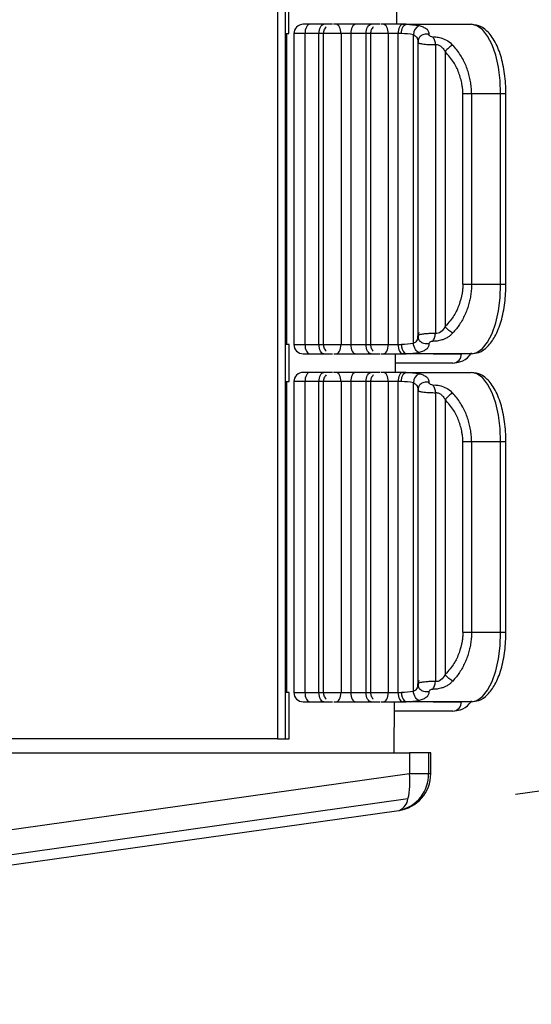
# Model space of a CAD drawing. Header units: millimetres. Extents: x 0 to 559, y 0 to 432.
# Tile 10 of 47: x 249 to 261, y 303 to 324. Entities that reach past the tile are written whole.
import ezdxf

# ---------------------------------------------------------------- set-up
doc = ezdxf.new("R2010")
doc.units = ezdxf.units.MM
doc.header["$LTSCALE"] = 2
doc.layers.add('DIMENSIONS', color=140, linetype='Continuous', lineweight=25)
doc.styles.add('SLDTEXTSTYLE0', font='TXT', dxfattribs={"width": 0.7})
doc.dimstyles.new('SLDDIMSTYLE4', dxfattribs={"dimtxt": 4.316016, "dimasz": 6.604, "dimexe": 0, "dimexo": 0.0625, "dimgap": 1.079004, "dimtad": 0, "dimtih": 1, "dimtoh": 1, "dimdec": 4, "dimlfac": 2, "dimzin": 12, "dimdsep": 46, "dimtxsty": 'SLDTEXTSTYLE0', "dimsah": 1, "dimcen": 0.09, "dimadec": 0, "dimazin": 3, "dimtfac": 1, "dimtdec": 0, "dimtofl": 0, "dimtmove": 0, "dimatfit": 3, "dimfxl": 0, "dimfrac": 2, "dimtolj": 1, "dimtzin": 12, "dimarcsym": 0})

# ---------------------------------------------------------------- blocks, each defined once
blk = doc.blocks.new('_D_8')
at = {"layer": 'DIMENSIONS'}
for p, q in [((260.161, 341.023), (281.575, 338.014)), ((260.161, 307.247), (281.575, 310.256))]:
    blk.add_line(p, q, dxfattribs=at)
for start, end in [(172, 177.71495), (181.42091, 188)]:
    blk.add_arc((380.328, 324.135), 106.074, start, end, dxfattribs=at)
for points in [[(275.287, 338.898), (273.561, 332.442), (275.581, 332.222)], [(275.287, 309.372), (275.581, 316.048), (273.561, 315.827)]]:
    blk.add_solid(points, dxfattribs=at)
at = {"layer": 'DIMENSIONS', "insert": (269.138, 326.962), "char_height": 4.2333, "attachment_point": 1, "style": 'SLDTEXTSTYLE0'}
blk.add_mtext('16°', dxfattribs=at)

msp = doc.modelspace()

# ---------------------------------------------------------------- linework, layer by layer
for p, q in [((255.028055, 339.434961), (255.028055, 308.434961)), ((255.193771, 339.434961), (255.193771, 308.434961)), ((255.273939, 323.634961), (255.273594, 324.434961)), ((257.601672, 323.834961), (257.603069, 324.234961)), ((255.725061, 323.834961), (255.582709, 323.834961)), ((256.028301, 323.834961), (255.725061, 323.834961)), ((256.216383, 323.834961), (256.028301, 323.834961)), ((256.292597, 323.834961), (256.23987, 323.834961)), ((256.714235, 323.834961), (256.292597, 323.834961)), ((257.04636, 323.834961), (256.714235, 323.834961)), ((257.234442, 323.834961), (257.04636, 323.834961)), ((257.310655, 323.834961), (257.257928, 323.834961)), ((257.732293, 323.834961), (257.310655, 323.834961)), ((257.806564, 323.834959), (257.732293, 323.834961)), ((257.732293, 323.834961), (258.337065, 323.834961)), ((257.806564, 323.834959), (259.208219, 323.834961)), ((255.21531, 323.634961), (255.273939, 323.634961)), ((255.21531, 316.934961), (255.21531, 323.634961)), ((255.230423, 316.934961), (255.230423, 323.634961)), ((255.382709, 323.634961), (255.382709, 316.934961)), ((255.619961, 323.634961), (255.382709, 323.634961)), ((255.923202, 323.634961), (255.619961, 323.634961)), ((255.619961, 323.634961), (255.619961, 316.934961)), ((255.923202, 316.934961), (255.923202, 323.634961)), ((256.016169, 323.634961), (255.923202, 323.634961)), ((256.016169, 323.634961), (256.016169, 316.934961)), ((256.398317, 323.634961), (256.016169, 323.634961)), ((256.398317, 323.634961), (256.398317, 316.934961)), ((256.609136, 323.634961), (256.398317, 323.634961)), ((256.941261, 323.634961), (256.609136, 323.634961)), ((256.609136, 323.634961), (256.609136, 316.934961)), ((256.941261, 316.934961), (256.941261, 323.634961)), ((257.034227, 323.634961), (256.941261, 323.634961)), ((257.034227, 323.634961), (257.034227, 316.934961)), ((257.416375, 323.634961), (257.034227, 323.634961)), ((257.416375, 323.634961), (257.416375, 316.934961)), ((257.701464, 323.634961), (257.627194, 323.634959)), ((257.627194, 323.634959), (257.627194, 316.934961)), ((257.701463, 323.63494), (257.627194, 323.634959)), ((257.701464, 323.63494), (257.701464, 323.634961)), ((257.959317, 316.959872), (257.959314, 323.610022)), ((258.049399, 323.506318), (258.059394, 323.497061)), ((258.052286, 323.448624), (258.052286, 317.114721)), ((258.434426, 323.397056), (258.434427, 317.172866)), ((258.645253, 323.246324), (258.645253, 317.323598)), ((259.02494, 318.234961), (259.02494, 322.334961)), ((259.841852, 322.334961), (259.214523, 322.334961)), ((259.214523, 322.334961), (259.214523, 318.234961)), ((259.841852, 318.234961), (259.841852, 322.334961)), ((259.957368, 322.334961), (259.841852, 322.334961)), ((259.957368, 318.234961), (259.957368, 322.334961)), ((259.02494, 318.234961), (259.214524, 318.234961)), ((259.214523, 318.234961), (259.841852, 318.234961)), ((259.841852, 318.234961), (259.957368, 318.234961)), ((258.059393, 317.072863), (258.049398, 317.063608)), ((255.276827, 316.934961), (255.21531, 316.934961)), ((255.277172, 316.134961), (255.276827, 316.934961)), ((255.382709, 316.934961), (255.619961, 316.934961)), ((255.619961, 316.934961), (255.923202, 316.934961)), ((255.923202, 316.934961), (256.016169, 316.934961)), ((256.016169, 316.934961), (256.398317, 316.934961)), ((256.398317, 316.934961), (256.609136, 316.934961)), ((256.609136, 316.934961), (256.941261, 316.934961)), ((256.941261, 316.934961), (257.034227, 316.934961)), ((257.034227, 316.934961), (257.416375, 316.934961)), ((257.416375, 316.934961), (257.627194, 316.934961)), ((257.627194, 316.934961), (257.701464, 316.934961)), ((255.582709, 316.734961), (255.725061, 316.734961)), ((255.725061, 316.734961), (256.028301, 316.734961)), ((256.028301, 316.734961), (256.216384, 316.734961)), ((256.239936, 316.734961), (256.292718, 316.734961)), ((256.292713, 316.734961), (256.714235, 316.734961)), ((256.714235, 316.734961), (257.04636, 316.734961)), ((257.04636, 316.734961), (257.234442, 316.734961)), ((257.257995, 316.734961), (257.310776, 316.734961)), ((257.310772, 316.734961), (257.732294, 316.734961)), ((257.575492, 316.334961), (257.576889, 316.734961)), ((257.732294, 316.734961), (257.806564, 316.734962)), ((258.337065, 316.734961), (257.732294, 316.734961)), ((257.76625, 316.748946), (257.89113, 316.737321)), ((259.208219, 316.734961), (257.806564, 316.734962)), ((258.383865, 316.734961), (258.995272, 316.734961)), ((258.814112, 316.534961), (257.576191, 316.534961)), ((255.725061, 316.334961), (255.582709, 316.334961)), ((256.028301, 316.334961), (255.725061, 316.334961)), ((256.216383, 316.334961), (256.028301, 316.334961)), ((256.292597, 316.334961), (256.23987, 316.334961)), ((256.714235, 316.334961), (256.292597, 316.334961)), ((257.04636, 316.334961), (256.714235, 316.334961)), ((257.234442, 316.334961), (257.04636, 316.334961)), ((257.310655, 316.334961), (257.257928, 316.334961)), ((257.732293, 316.334961), (257.310655, 316.334961)), ((257.806564, 316.334959), (257.732293, 316.334961)), ((257.732293, 316.334961), (258.337065, 316.334961)), ((257.806564, 316.334959), (259.208219, 316.334961)), ((255.21531, 316.134961), (255.277172, 316.134961)), ((255.21531, 316.134961), (255.21531, 309.434961)), ((255.230423, 309.434961), (255.230423, 316.134961)), ((255.382709, 316.134961), (255.382709, 309.434961)), ((255.619961, 316.134961), (255.382709, 316.134961)), ((255.923202, 316.134961), (255.619961, 316.134961)), ((255.619961, 316.134961), (255.619961, 309.434961)), ((255.923202, 309.434961), (255.923202, 316.134961)), ((256.016169, 316.134961), (255.923202, 316.134961)), ((256.016169, 316.134961), (256.016169, 309.434961)), ((256.398317, 316.134961), (256.016169, 316.134961)), ((256.398317, 316.134961), (256.398317, 309.434961)), ((256.609136, 316.134961), (256.398317, 316.134961)), ((256.941261, 316.134961), (256.609136, 316.134961)), ((256.609136, 316.134961), (256.609136, 309.434961)), ((256.941261, 309.434961), (256.941261, 316.134961)), ((257.034227, 316.134961), (256.941261, 316.134961)), ((257.034227, 316.134961), (257.034227, 309.434961)), ((257.416375, 316.134961), (257.034227, 316.134961)), ((257.416375, 316.134961), (257.416375, 309.434961)), ((257.701464, 316.134961), (257.627194, 316.134959)), ((257.627194, 316.134959), (257.627194, 309.434961)), ((257.701463, 316.13494), (257.627194, 316.134959)), ((257.701464, 316.13494), (257.701464, 316.134961)), ((257.959317, 309.459872), (257.959314, 316.110022)), ((258.049399, 316.006318), (258.059394, 315.997061)), ((258.052286, 315.948624), (258.052286, 309.614721)), ((258.434426, 315.897056), (258.434427, 309.672866)), ((258.645253, 315.746324), (258.645253, 309.823598)), ((259.02494, 310.734961), (259.02494, 314.834961)), ((259.841852, 314.834961), (259.214523, 314.834961)), ((259.214523, 314.834961), (259.214523, 310.734961)), ((259.841852, 310.734961), (259.841852, 314.834961)), ((259.957368, 314.834961), (259.841852, 314.834961)), ((259.957368, 310.734961), (259.957368, 314.834961)), ((259.02494, 310.734961), (259.214524, 310.734961)), ((259.214523, 310.734961), (259.841852, 310.734961)), ((259.841852, 310.734961), (259.957368, 310.734961)), ((255.28006, 309.434961), (255.21531, 309.434961)), ((255.280491, 308.434961), (255.28006, 309.434961)), ((255.382709, 309.434961), (255.619961, 309.434961)), ((255.619961, 309.434961), (255.923202, 309.434961)), ((255.923202, 309.434961), (256.016169, 309.434961)), ((256.016169, 309.434961), (256.398317, 309.434961)), ((256.398317, 309.434961), (256.609136, 309.434961)), ((256.609136, 309.434961), (256.941261, 309.434961)), ((256.941261, 309.434961), (257.034227, 309.434961)), ((257.034227, 309.434961), (257.416375, 309.434961)), ((257.416375, 309.434961), (257.627194, 309.434961)), ((257.627194, 309.434961), (257.701464, 309.434961)), ((258.059393, 309.572863), (258.049398, 309.563608)), ((255.582709, 309.234961), (255.725061, 309.234961)), ((255.725061, 309.234961), (256.028301, 309.234961)), ((256.028301, 309.234961), (256.216384, 309.234961)), ((256.239936, 309.234961), (256.292718, 309.234961)), ((256.292713, 309.234961), (256.714235, 309.234961)), ((256.714235, 309.234961), (257.04636, 309.234961)), ((257.04636, 309.234961), (257.234442, 309.234961)), ((257.257995, 309.234961), (257.310776, 309.234961)), ((257.310772, 309.234961), (257.732294, 309.234961)), ((257.546869, 308.134961), (257.550709, 309.234961)), ((257.732294, 309.234961), (257.806564, 309.234962)), ((258.337065, 309.234961), (257.732294, 309.234961)), ((257.76625, 309.248946), (257.89113, 309.237321)), ((259.208219, 309.234961), (257.806564, 309.234962)), ((258.383865, 309.234961), (258.995272, 309.234961)), ((258.814112, 309.034961), (257.55001, 309.034961)), ((255.028055, 308.434961), (248.600951, 308.434961)), ((255.028055, 308.434961), (255.193771, 308.434961)), ((255.193771, 308.434961), (255.280491, 308.434961)), ((236.575127, 308.134961), (257.872494, 308.134961)), ((257.872494, 308.134961), (257.872494, 307.685321)), ((258.286153, 308.134961), (257.872494, 308.134961)), ((258.286153, 308.134961), (258.286153, 307.685321)), ((258.334399, 308.134961), (258.286153, 308.134961)), ((258.334399, 307.685321), (258.334399, 308.134961)), ((257.872494, 307.685321), (228.151148, 303.508259)), ((258.286153, 307.685321), (257.872494, 307.685321)), ((258.334399, 307.685321), (258.286153, 307.685321)), ((257.843243, 307.140922), (228.121898, 302.96386)), ((227.924392, 302.716044), (257.645738, 306.893107))]:
    msp.add_line(p, q)
at = {"flags": 128}
for points in [[(255.725061, 323.834961), (255.704557, 323.831118), (255.684841, 323.819737), (255.666671, 323.801255), (255.650744, 323.776382), (255.637674, 323.746075), (255.627962, 323.711498), (255.621981, 323.673979), (255.619961, 323.634961)], [(255.923202, 323.634961), (255.925222, 323.673979), (255.931202, 323.711498), (255.940914, 323.746075), (255.953985, 323.776382), (255.969911, 323.801255), (255.988082, 323.819737), (256.007797, 323.831118), (256.028301, 323.834961)], [(256.398317, 323.634961), (256.396285, 323.673979), (256.390269, 323.711498), (256.3805, 323.746075), (256.367352, 323.776382), (256.351332, 323.801255), (256.333054, 323.819737), (256.313222, 323.831118), (256.292597, 323.834961)], [(256.714235, 323.834961), (256.693731, 323.831118), (256.674015, 323.819737), (256.655845, 323.801255), (256.639919, 323.776382), (256.626848, 323.746075), (256.617136, 323.711498), (256.611155, 323.673979), (256.609136, 323.634961)], [(256.941261, 323.634961), (256.94328, 323.673979), (256.949261, 323.711498), (256.958973, 323.746075), (256.972043, 323.776382), (256.98797, 323.801255), (257.00614, 323.819737), (257.025856, 323.831118), (257.04636, 323.834961)], [(257.416375, 323.634961), (257.414344, 323.673979), (257.408328, 323.711498), (257.398558, 323.746075), (257.385411, 323.776382), (257.36939, 323.801255), (257.351113, 323.819737), (257.33128, 323.831118), (257.310655, 323.834961)], [(257.732293, 323.834961), (257.71179, 323.831118), (257.692074, 323.819737), (257.673903, 323.801255), (257.657977, 323.776382), (257.644906, 323.746074), (257.635194, 323.711496), (257.629214, 323.673978), (257.627194, 323.634959)], [(257.701464, 323.634961), (257.703484, 323.673979), (257.709465, 323.711498), (257.719177, 323.746075), (257.732247, 323.776382), (257.748174, 323.801255), (257.766344, 323.819737), (257.78606, 323.831118), (257.806564, 323.834961)], [(259.841852, 322.334961), (259.829677, 322.627596), (259.79362, 322.908986), (259.735066, 323.168316), (259.656265, 323.395621), (259.560247, 323.582165), (259.4507, 323.72078), (259.331835, 323.806139), (259.208219, 323.834961)], [(257.627194, 323.634959), (257.602645, 323.634959), (257.576546, 323.634959), (257.549401, 323.634959), (257.52173, 323.63496), (257.494066, 323.63496), (257.466942, 323.63496), (257.440878, 323.63496), (257.416375, 323.634961)], [(259.208219, 316.734961), (259.331835, 316.763783), (259.4507, 316.849142), (259.560247, 316.987757), (259.656265, 317.174301), (259.735066, 317.401606), (259.79362, 317.660936), (259.829677, 317.942325), (259.841852, 318.234961)], [(255.619961, 316.934961), (255.621981, 316.895943), (255.627962, 316.858424), (255.637674, 316.823847), (255.650744, 316.79354), (255.666671, 316.768667), (255.684841, 316.750185), (255.704557, 316.738804), (255.725061, 316.734961)], [(256.028301, 316.734961), (256.007797, 316.738804), (255.988082, 316.750185), (255.969911, 316.768667), (255.953985, 316.79354), (255.940914, 316.823847), (255.931202, 316.858424), (255.925222, 316.895943), (255.923202, 316.934961)], [(256.2926, 316.734961), (256.313224, 316.738805), (256.333056, 316.750187), (256.351333, 316.76867), (256.367353, 316.793542), (256.3805, 316.823849), (256.390269, 316.858426), (256.396285, 316.895944), (256.398316, 316.934961)], [(256.609136, 316.934961), (256.611155, 316.895943), (256.617136, 316.858424), (256.626848, 316.823847), (256.639919, 316.79354), (256.655845, 316.768667), (256.674015, 316.750185), (256.693731, 316.738804), (256.714235, 316.734961)], [(257.04636, 316.734961), (257.025856, 316.738804), (257.00614, 316.750185), (256.98797, 316.768667), (256.972043, 316.79354), (256.958973, 316.823847), (256.949261, 316.858424), (256.94328, 316.895943), (256.941261, 316.934961)], [(257.310658, 316.734961), (257.331283, 316.738805), (257.351114, 316.750187), (257.369391, 316.76867), (257.385411, 316.793542), (257.398558, 316.823849), (257.408327, 316.858426), (257.414343, 316.895944), (257.416375, 316.934961)], [(257.627194, 316.934961), (257.629214, 316.895943), (257.635194, 316.858424), (257.644907, 316.823847), (257.657977, 316.79354), (257.673903, 316.768667), (257.692074, 316.750185), (257.71179, 316.738804), (257.732294, 316.734961)], [(257.806564, 316.734962), (257.78606, 316.738804), (257.768692, 316.748397)], [(255.725061, 316.334961), (255.704557, 316.331118), (255.684841, 316.319737), (255.666671, 316.301255), (255.650744, 316.276382), (255.637674, 316.246075), (255.627962, 316.211498), (255.621981, 316.173979), (255.619961, 316.134961)], [(255.923202, 316.134961), (255.925222, 316.173979), (255.931202, 316.211498), (255.940914, 316.246075), (255.953985, 316.276382), (255.969911, 316.301255), (255.988082, 316.319737), (256.007797, 316.331118), (256.028301, 316.334961)], [(256.398317, 316.134961), (256.396285, 316.173979), (256.390269, 316.211498), (256.3805, 316.246075), (256.367352, 316.276382), (256.351332, 316.301255), (256.333054, 316.319737), (256.313222, 316.331118), (256.292597, 316.334961)], [(256.714235, 316.334961), (256.693731, 316.331118), (256.674015, 316.319737), (256.655845, 316.301255), (256.639919, 316.276382), (256.626848, 316.246075), (256.617136, 316.211498), (256.611155, 316.173979), (256.609136, 316.134961)], [(256.941261, 316.134961), (256.94328, 316.173979), (256.949261, 316.211498), (256.958973, 316.246075), (256.972043, 316.276382), (256.98797, 316.301255), (257.00614, 316.319737), (257.025856, 316.331118), (257.04636, 316.334961)], [(257.416375, 316.134961), (257.414344, 316.173979), (257.408328, 316.211498), (257.398558, 316.246075), (257.385411, 316.276382), (257.36939, 316.301255), (257.351113, 316.319737), (257.33128, 316.331118), (257.310655, 316.334961)], [(257.732293, 316.334961), (257.71179, 316.331118), (257.692074, 316.319737), (257.673903, 316.301255), (257.657977, 316.276382), (257.644906, 316.246074), (257.635194, 316.211496), (257.629214, 316.173978), (257.627194, 316.134959)], [(257.701464, 316.134961), (257.703484, 316.173979), (257.709465, 316.211498), (257.719177, 316.246075), (257.732247, 316.276382), (257.748174, 316.301255), (257.766344, 316.319737), (257.78606, 316.331118), (257.806564, 316.334961)], [(259.841852, 314.834961), (259.829677, 315.127596), (259.79362, 315.408986), (259.735066, 315.668316), (259.656265, 315.895621), (259.560247, 316.082165), (259.4507, 316.22078), (259.331835, 316.306139), (259.208219, 316.334961)], [(257.627194, 316.134959), (257.602645, 316.134959), (257.576546, 316.134959), (257.549401, 316.134959), (257.52173, 316.13496), (257.494066, 316.13496), (257.466942, 316.13496), (257.440878, 316.13496), (257.416375, 316.134961)], [(259.208219, 309.234961), (259.331835, 309.263783), (259.4507, 309.349142), (259.560247, 309.487757), (259.656265, 309.674301), (259.735066, 309.901606), (259.79362, 310.160936), (259.829677, 310.442325), (259.841852, 310.734961)], [(255.619961, 309.434961), (255.621981, 309.395943), (255.627962, 309.358424), (255.637674, 309.323847), (255.650744, 309.29354), (255.666671, 309.268667), (255.684841, 309.250185), (255.704557, 309.238804), (255.725061, 309.234961)], [(256.028301, 309.234961), (256.007797, 309.238804), (255.988082, 309.250185), (255.969911, 309.268667), (255.953985, 309.29354), (255.940914, 309.323847), (255.931202, 309.358424), (255.925222, 309.395943), (255.923202, 309.434961)], [(256.2926, 309.234961), (256.313224, 309.238805), (256.333056, 309.250187), (256.351333, 309.26867), (256.367353, 309.293542), (256.3805, 309.323849), (256.390269, 309.358426), (256.396285, 309.395944), (256.398316, 309.434961)], [(256.609136, 309.434961), (256.611155, 309.395943), (256.617136, 309.358424), (256.626848, 309.323847), (256.639919, 309.29354), (256.655845, 309.268667), (256.674015, 309.250185), (256.693731, 309.238804), (256.714235, 309.234961)], [(257.04636, 309.234961), (257.025856, 309.238804), (257.00614, 309.250185), (256.98797, 309.268667), (256.972043, 309.29354), (256.958973, 309.323847), (256.949261, 309.358424), (256.94328, 309.395943), (256.941261, 309.434961)], [(257.310658, 309.234961), (257.331283, 309.238805), (257.351114, 309.250187), (257.369391, 309.26867), (257.385411, 309.293542), (257.398558, 309.323849), (257.408327, 309.358426), (257.414343, 309.395944), (257.416375, 309.434961)], [(257.627194, 309.434961), (257.629214, 309.395943), (257.635194, 309.358424), (257.644907, 309.323847), (257.657977, 309.29354), (257.673903, 309.268667), (257.692074, 309.250185), (257.71179, 309.238804), (257.732294, 309.234961)], [(257.806564, 309.234962), (257.78606, 309.238804), (257.768692, 309.248397)]]:
    msp.add_lwpolyline(points, dxfattribs=at)
for centre, radius, start, end in [((255.582709, 323.634961), 0.2, 90, 180), ((258.183787, 323.60667), 0.224501, 117.2807704, 179.1441585), ((257.70187, 322.292557), 1.342383, 78.9431915, 90.0173792), ((255.582709, 316.934961), 0.2, 180, 270), ((257.940328, 316.91564), 0.239643, 175.375493, 224.2571893), ((258.804202, 316.725985), 0.191281, 272.9696718, 2.6896425), ((255.582709, 316.134961), 0.2, 90, 180), ((258.183787, 316.10667), 0.224501, 117.2807704, 179.1441585), ((257.70187, 314.792557), 1.342383, 78.9431915, 90.0173792), ((255.582709, 309.434961), 0.2, 180, 270), ((257.940328, 309.41564), 0.239643, 175.375493, 224.2571893), ((258.804202, 309.225985), 0.191281, 272.9696718, 2.6896425), ((257.534399, 307.685321), 0.8, 278, 0), ((257.498587, 307.667404), 0.78777, 282.3941342, 1.3032799), ((256.43663, 307.489484), 1.449157, 346.082329, 7.7666308), ((257.518915, 307.190415), 0.328083, 296.9624653, 351.323653), ((257.62594, 307.033642), 0.141922, 278.0187461, 287.0996574)]:
    msp.add_arc(centre, radius, start, end)
for points in [[(257.806564, 323.834961), (257.89827, 323.834961), (257.989974, 323.825317), (258.080887, 323.806214)], [(258.407889, 323.396798), (258.417002, 323.396432), (258.425889, 323.396529), (258.434412, 323.397056)], [(259.214524, 322.334961), (259.154737, 322.334961), (259.08106, 322.334961), (259.02494, 322.334961)], [(258.434412, 317.172866), (258.425888, 317.173392), (258.417, 317.173489), (258.407886, 317.173124)], [(257.959317, 316.959872), (257.874157, 316.943263), (257.787756, 316.934966), (257.701464, 316.934961)], [(258.080879, 316.763711), (257.990801, 316.744652), (257.898925, 316.734963), (257.806564, 316.734962)], [(257.806564, 316.334961), (257.89827, 316.334961), (257.989974, 316.325317), (258.080887, 316.306214)], [(258.407889, 315.896798), (258.417002, 315.896432), (258.425889, 315.896529), (258.434412, 315.897056)], [(259.214524, 314.834961), (259.154737, 314.834961), (259.08106, 314.834961), (259.02494, 314.834961)], [(258.434412, 309.672866), (258.425888, 309.673392), (258.417, 309.673489), (258.407886, 309.673124)], [(257.959317, 309.459872), (257.874157, 309.443263), (257.787756, 309.434966), (257.701464, 309.434961)], [(258.080879, 309.263711), (257.990801, 309.244652), (257.898925, 309.234963), (257.806564, 309.234962)]]:
    msp.add_open_spline(points, degree=3)
for points, knots in [([(258.080887, 323.806214), (258.113567, 323.798428), (258.162745, 323.786711), (258.19419, 323.766313), (258.204739, 323.759471)], [0, 0, 0, 0, 0.6645430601, 1, 1, 1, 1]), ([(259.957368, 322.334961), (259.95583, 322.40961), (259.951346, 322.627362), (259.900891, 322.978868), (259.789064, 323.347259), (259.632665, 323.617928), (259.438065, 323.798375), (259.282082, 323.823204), (259.208219, 323.834961)], [0, 0, 0, 0, 0.099457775, 0.290121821, 0.483376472, 0.682176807, 0.849499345, 1, 1, 1, 1]), ([(256.077417, 323.779002), (256.06803, 323.768747), (256.049363, 323.748351), (256.023529, 323.700619), (256.019076, 323.660892), (256.016169, 323.634961)], [0, 0, 0, 0, 0.259921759, 0.516918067, 1, 1, 1, 1]), ([(257.095476, 323.779002), (257.086089, 323.768747), (257.067422, 323.748351), (257.041587, 323.700619), (257.037134, 323.660892), (257.034227, 323.634961)], [0, 0, 0, 0, 0.2599217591, 0.5169180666, 1, 1, 1, 1]), ([(257.959315, 323.610022), (257.986953, 323.599232), (258.011323, 323.583044), (258.046655, 323.530309), (258.057503, 323.493003), (258.053362, 323.446124)], [0, 0, 0, 0, 0.5, 0.5, 1, 1, 1, 1]), ([(258.296353, 323.617072), (258.282683, 323.619571), (258.254209, 323.624776), (258.209391, 323.622074), (258.164419, 323.610274), (258.123661, 323.588106), (258.092996, 323.561707), (258.08092, 323.54104), (258.076242, 323.533035)], [0, 0, 0, 0, 0.157813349, 0.328703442, 0.509576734, 0.69588889, 0.88220122, 1, 1, 1, 1]), ([(258.204739, 323.759471), (258.217061, 323.752957), (258.253889, 323.733489), (258.288683, 323.685765), (258.29366, 323.641187), (258.296353, 323.617072)], [0, 0, 0, 0, 0.187540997, 0.560497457, 1, 1, 1, 1]), ([(258.377436, 323.560455), (258.365572, 323.559069), (258.347991, 323.562692), (258.31215, 323.584558), (258.295584, 323.604323), (258.296354, 323.617077)], [0, 0, 0, 0, 0.5, 0.5, 1, 1, 1, 1]), ([(258.053365, 323.446124), (258.052655, 323.444472), (258.050669, 323.439846), (258.065583, 323.4342), (258.075172, 323.43057)], [0, 0, 0, 0, 0.357108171, 1, 1, 1, 1]), ([(258.076242, 323.533035), (258.073421, 323.528926), (258.062958, 323.513686), (258.054429, 323.483824), (258.05371, 323.458353), (258.053365, 323.446124)], [0, 0, 0, 0, 0.160996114, 0.597187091, 1, 1, 1, 1]), ([(258.076525, 323.536984), (258.072005, 323.523788), (258.063072, 323.497704), (258.058129, 323.46277), (258.063111, 323.441873), (258.06475, 323.435003)], [0, 0, 0, 0, 0.407327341, 0.805149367, 1, 1, 1, 1]), ([(258.075172, 323.43057), (258.083295, 323.428336), (258.098291, 323.424213), (258.12782, 323.418657), (258.166259, 323.412761), (258.21631, 323.406538), (258.28148, 323.401135), (258.346746, 323.397498), (258.38796, 323.397026), (258.407889, 323.396798)], [0, 0, 0, 0, 0.131744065, 0.24320021, 0.334315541, 0.512228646, 0.666910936, 0.838933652, 1, 1, 1, 1]), ([(258.377435, 323.560454), (258.392439, 323.542421), (258.406202, 323.517051), (258.426161, 323.459137), (258.432269, 323.426999), (258.434432, 323.397056)], [0, 0, 0, 0, 0.5, 0.5, 1, 1, 1, 1]), ([(258.377436, 323.560456), (258.391993, 323.56162), (258.421141, 323.563951), (258.470411, 323.560665), (258.522731, 323.552094), (258.602805, 323.530007), (258.71065, 323.481036), (258.775952, 323.419293), (258.810599, 323.386534)], [0, 0, 0, 0, 0.100257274, 0.200750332, 0.308856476, 0.419753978, 0.69214507, 1, 1, 1, 1]), ([(258.434432, 323.397056), (258.44343, 323.398134), (258.461476, 323.400295), (258.491347, 323.394445), (258.521062, 323.382269), (258.560388, 323.356309), (258.605106, 323.310999), (258.631512, 323.26846), (258.645253, 323.246324)], [0, 0, 0, 0, 0.1091164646, 0.2188269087, 0.3319471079, 0.4504136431, 0.7140196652, 1, 1, 1, 1]), ([(258.810599, 323.386534), (258.784886, 323.375563), (258.753517, 323.355849), (258.693418, 323.304886), (258.665514, 323.274339), (258.645253, 323.246324)], [0, 0, 0, 0, 0.5, 0.5, 1, 1, 1, 1]), ([(259.21452, 322.334961), (259.213685, 322.374203), (259.211986, 322.45403), (259.198061, 322.574748), (259.1748, 322.697195), (259.14098, 322.820018), (259.096391, 322.94174), (259.040977, 323.060972), (258.974647, 323.176031), (258.898281, 323.286384), (258.840069, 323.352875), (258.8106, 323.386535)], [0, 0, 0, 0, 0.0982540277, 0.1998710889, 0.3047254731, 0.4128002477, 0.5240346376, 0.6384231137, 0.7558864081, 0.8764188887, 1, 1, 1, 1]), ([(259.02494, 322.334961), (259.025507, 322.354928), (259.02672, 322.397723), (259.020318, 322.466153), (259.006189, 322.557736), (258.9811, 322.668426), (258.942137, 322.792203), (258.892792, 322.908973), (258.828752, 323.021501), (258.745979, 323.13433), (258.680446, 323.207194), (258.645253, 323.246324)], [0, 0, 0, 0, 0.057171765, 0.12253677, 0.196665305, 0.323778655, 0.450094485, 0.574207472, 0.696371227, 0.836944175, 1, 1, 1, 1]), ([(259.02494, 318.234961), (259.025485, 318.221608), (259.026686, 318.192166), (259.024662, 318.151855), (259.019434, 318.100052), (259.00179, 317.978706), (258.96167, 317.828396), (258.897877, 317.670331), (258.833342, 317.554925), (258.748662, 317.439157), (258.681542, 317.364151), (258.645253, 317.323598)], [0, 0, 0, 0, 0.038287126, 0.084423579, 0.115478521, 0.187764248, 0.436975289, 0.563524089, 0.688201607, 0.831422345, 1, 1, 1, 1]), ([(259.214524, 318.234961), (259.213751, 318.197965), (259.212195, 318.123489), (259.199743, 318.011817), (259.179801, 317.900186), (259.151558, 317.789289), (259.115182, 317.679846), (259.070592, 317.572617), (259.017849, 317.46833), (258.956857, 317.36795), (258.888201, 317.271587), (258.836655, 317.213002), (258.810599, 317.183388)], [0, 0, 0, 0, 0.092643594, 0.186500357, 0.281741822, 0.378532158, 0.477027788, 0.577377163, 0.679720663, 0.784190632, 0.890911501, 1, 1, 1, 1]), ([(259.208219, 316.734961), (259.262997, 316.741355), (259.394013, 316.756649), (259.572327, 316.886468), (259.732715, 317.107847), (259.859623, 317.427447), (259.942422, 317.819495), (259.952523, 318.100293), (259.957368, 318.234961)], [0, 0, 0, 0, 0.111267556, 0.266122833, 0.434356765, 0.626884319, 0.821056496, 1, 1, 1, 1]), ([(258.645253, 317.323598), (258.621047, 317.275225), (258.589252, 317.233455), (258.513533, 317.178128), (258.469933, 317.165728), (258.434433, 317.172868)], [0, 0, 0, 0, 0.5, 0.5, 1, 1, 1, 1]), ([(258.810599, 317.183387), (258.784886, 317.194359), (258.753517, 317.214073), (258.693418, 317.265035), (258.665514, 317.295583), (258.645253, 317.323598)], [0, 0, 0, 0, 0.5, 0.5, 1, 1, 1, 1]), ([(258.053362, 317.123799), (258.057502, 317.07693), (258.04667, 317.039655), (258.011358, 316.986911), (257.986986, 316.970683), (257.959317, 316.959872)], [0, 0, 0, 0, 0.5, 0.5, 1, 1, 1, 1]), ([(258.293288, 317.170135), (258.278189, 317.169016), (258.247056, 317.16671), (258.201043, 317.161638), (258.155619, 317.155646), (258.10998, 317.148356), (258.070291, 317.138935), (258.051168, 317.130084), (258.052789, 317.125446), (258.053365, 317.123799)], [0, 0, 0, 0, 0.1113289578, 0.2295608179, 0.3550947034, 0.494045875, 0.6772587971, 0.8853555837, 1, 1, 1, 1]), ([(258.076614, 317.036303), (258.07366, 317.040599), (258.063051, 317.056022), (258.05442, 317.086091), (258.053706, 317.111567), (258.053364, 317.123799)], [0, 0, 0, 0, 0.167161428, 0.6001428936, 1, 1, 1, 1]), ([(258.076405, 317.194036), (258.069073, 317.167316), (258.057873, 317.126497), (258.062791, 317.071735), (258.072156, 317.045572), (258.076894, 317.032338)], [0, 0, 0, 0, 0.4836039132, 0.7387727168, 1, 1, 1, 1]), ([(258.296357, 316.952835), (258.282687, 316.950336), (258.254213, 316.945131), (258.209395, 316.947834), (258.16442, 316.959633), (258.123671, 316.981809), (258.093156, 317.008035), (258.081182, 317.028498), (258.076614, 317.036303)], [0, 0, 0, 0, 0.158268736, 0.329650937, 0.511046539, 0.69790095, 0.884761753, 1, 1, 1, 1]), ([(258.407886, 317.173124), (258.390617, 317.173125), (258.353842, 317.173129), (258.314275, 317.171173), (258.293288, 317.170135)], [0, 0, 0, 0, 0.469563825, 1, 1, 1, 1]), ([(258.810599, 317.183388), (258.793319, 317.16597), (258.760093, 317.132477), (258.702108, 317.090842), (258.641225, 317.057609), (258.580879, 317.033854), (258.523171, 317.017925), (258.470766, 317.009293), (258.4213, 317.005955), (258.392046, 317.008296), (258.377432, 317.009466)], [0, 0, 0, 0, 0.159875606, 0.307417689, 0.446084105, 0.580022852, 0.690704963, 0.79891106, 0.89954142, 1, 1, 1, 1]), ([(258.377432, 317.009466), (258.390545, 317.025231), (258.4037, 317.047674), (258.42452, 317.10441), (258.431939, 317.138615), (258.434412, 317.172866)], [0, 0, 0, 0, 0.5, 0.5, 1, 1, 1, 1]), ([(256.016169, 316.934961), (256.018959, 316.909557), (256.023248, 316.87051), (256.048296, 316.823201), (256.066617, 316.802753), (256.075863, 316.792433)], [0, 0, 0, 0, 0.479770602, 0.737443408, 1, 1, 1, 1]), ([(257.034227, 316.934961), (257.037018, 316.909557), (257.041306, 316.87051), (257.066354, 316.823201), (257.084675, 316.802753), (257.093922, 316.792433)], [0, 0, 0, 0, 0.479770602, 0.737443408, 1, 1, 1, 1]), ([(258.08088, 316.763705), (258.056444, 316.768504), (258.027245, 316.791441), (257.981023, 316.866948), (257.9654, 316.91682), (257.95932, 316.959873)], [0, 0, 0, 0, 0.5, 0.5, 1, 1, 1, 1]), ([(258.204336, 316.810389), (258.194117, 316.803633), (258.163152, 316.78316), (258.113887, 316.771511), (258.08088, 316.763706)], [0, 0, 0, 0, 0.330018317, 1, 1, 1, 1]), ([(258.296353, 316.952851), (258.293873, 316.928674), (258.28937, 316.884775), (258.253883, 316.836921), (258.217404, 316.817387), (258.204336, 316.810389)], [0, 0, 0, 0, 0.440342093, 0.799507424, 1, 1, 1, 1]), ([(258.296353, 316.952851), (258.296572, 316.955257), (258.29711, 316.961164), (258.30504, 316.974158), (258.322267, 316.990344), (258.345713, 317.004201), (258.365979, 317.009835), (258.374263, 317.009568), (258.377432, 317.009466)], [0, 0, 0, 0, 0.11058619, 0.271595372, 0.545468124, 0.79023885, 0.919767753, 1, 1, 1, 1]), ([(258.814112, 316.534961), (258.868542, 316.541876), (258.998835, 316.558428), (259.135438, 316.643465), (259.198261, 316.734578), (259.213632, 316.756873)], [0, 0, 0, 0, 0.351460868, 0.841311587, 1, 1, 1, 1]), ([(256.077417, 316.279002), (256.06803, 316.268747), (256.049363, 316.248351), (256.023529, 316.200619), (256.019076, 316.160892), (256.016169, 316.134961)], [0, 0, 0, 0, 0.259921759, 0.516918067, 1, 1, 1, 1]), ([(257.095476, 316.279002), (257.086089, 316.268747), (257.067422, 316.248351), (257.041587, 316.200619), (257.037134, 316.160892), (257.034227, 316.134961)], [0, 0, 0, 0, 0.259921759, 0.516918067, 1, 1, 1, 1]), ([(258.080887, 316.306214), (258.113567, 316.298428), (258.162745, 316.286711), (258.19419, 316.266313), (258.204739, 316.259471)], [0, 0, 0, 0, 0.66454306, 1, 1, 1, 1]), ([(258.204739, 316.259471), (258.217061, 316.252957), (258.253889, 316.233489), (258.288683, 316.185765), (258.29366, 316.141187), (258.296353, 316.117072)], [0, 0, 0, 0, 0.187540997, 0.560497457, 1, 1, 1, 1]), ([(259.957368, 314.834961), (259.95583, 314.90961), (259.951346, 315.127362), (259.900891, 315.478868), (259.789064, 315.847259), (259.632665, 316.117928), (259.438065, 316.298375), (259.282082, 316.323204), (259.208219, 316.334961)], [0, 0, 0, 0, 0.099457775, 0.290121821, 0.483376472, 0.682176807, 0.849499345, 1, 1, 1, 1]), ([(257.959315, 316.110022), (257.986953, 316.099232), (258.011323, 316.083044), (258.046655, 316.030309), (258.057503, 315.993003), (258.053362, 315.946124)], [0, 0, 0, 0, 0.5, 0.5, 1, 1, 1, 1]), ([(258.076242, 316.033035), (258.073421, 316.028926), (258.062958, 316.013686), (258.054429, 315.983824), (258.05371, 315.958353), (258.053365, 315.946124)], [0, 0, 0, 0, 0.160996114, 0.597187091, 1, 1, 1, 1]), ([(258.076525, 316.036984), (258.072005, 316.023788), (258.063072, 315.997704), (258.058129, 315.96277), (258.063111, 315.941873), (258.06475, 315.935003)], [0, 0, 0, 0, 0.407327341, 0.805149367, 1, 1, 1, 1]), ([(258.296353, 316.117072), (258.282683, 316.119571), (258.254209, 316.124776), (258.209391, 316.122074), (258.164419, 316.110274), (258.123661, 316.088106), (258.092996, 316.061707), (258.08092, 316.04104), (258.076242, 316.033035)], [0, 0, 0, 0, 0.157813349, 0.328703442, 0.509576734, 0.69588889, 0.88220122, 1, 1, 1, 1]), ([(258.377436, 316.060455), (258.365572, 316.059069), (258.347991, 316.062692), (258.31215, 316.084558), (258.295584, 316.104323), (258.296354, 316.117077)], [0, 0, 0, 0, 0.5, 0.5, 1, 1, 1, 1]), ([(258.377435, 316.060454), (258.392439, 316.042421), (258.406202, 316.017051), (258.426161, 315.959137), (258.432269, 315.926999), (258.434432, 315.897056)], [0, 0, 0, 0, 0.5, 0.5, 1, 1, 1, 1]), ([(258.377436, 316.060456), (258.391993, 316.06162), (258.421141, 316.063951), (258.470411, 316.060665), (258.522731, 316.052094), (258.602805, 316.030007), (258.71065, 315.981036), (258.775952, 315.919293), (258.810599, 315.886534)], [0, 0, 0, 0, 0.100257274, 0.200750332, 0.308856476, 0.419753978, 0.69214507, 1, 1, 1, 1]), ([(258.053365, 315.946124), (258.052655, 315.944472), (258.050669, 315.939846), (258.065583, 315.9342), (258.075172, 315.93057)], [0, 0, 0, 0, 0.357108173, 1, 1, 1, 1]), ([(258.075172, 315.93057), (258.083295, 315.928336), (258.098291, 315.924213), (258.12782, 315.918657), (258.166259, 315.912761), (258.21631, 315.906538), (258.28148, 315.901135), (258.346746, 315.897498), (258.38796, 315.897026), (258.407889, 315.896798)], [0, 0, 0, 0, 0.131744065, 0.24320021, 0.334315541, 0.512228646, 0.666910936, 0.838933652, 1, 1, 1, 1]), ([(258.434432, 315.897056), (258.44343, 315.898134), (258.461476, 315.900295), (258.491347, 315.894445), (258.521062, 315.882269), (258.560388, 315.856309), (258.605106, 315.810999), (258.631512, 315.76846), (258.645253, 315.746324)], [0, 0, 0, 0, 0.109116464, 0.218826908, 0.331947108, 0.450413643, 0.714019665, 1, 1, 1, 1]), ([(258.810599, 315.886534), (258.784886, 315.875563), (258.753517, 315.855849), (258.693418, 315.804886), (258.665514, 315.774339), (258.645253, 315.746324)], [0, 0, 0, 0, 0.5, 0.5, 1, 1, 1, 1]), ([(259.02494, 314.834961), (259.025507, 314.854928), (259.02672, 314.897723), (259.020318, 314.966153), (259.006189, 315.057736), (258.9811, 315.168426), (258.942137, 315.292203), (258.892792, 315.408973), (258.828752, 315.521501), (258.745979, 315.63433), (258.680446, 315.707194), (258.645253, 315.746324)], [0, 0, 0, 0, 0.0571717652, 0.1225367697, 0.1966653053, 0.3237786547, 0.4500944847, 0.5742074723, 0.6963712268, 0.8369441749, 1, 1, 1, 1]), ([(259.21452, 314.834961), (259.213685, 314.874203), (259.211986, 314.95403), (259.198061, 315.074748), (259.1748, 315.197195), (259.14098, 315.320018), (259.096391, 315.44174), (259.040977, 315.560972), (258.974647, 315.676031), (258.898281, 315.786384), (258.840069, 315.852875), (258.8106, 315.886535)], [0, 0, 0, 0, 0.098254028, 0.199871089, 0.304725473, 0.412800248, 0.524034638, 0.638423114, 0.755886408, 0.876418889, 1, 1, 1, 1]), ([(259.02494, 310.734961), (259.025485, 310.721608), (259.026686, 310.692166), (259.024662, 310.651855), (259.019434, 310.600052), (259.00179, 310.478706), (258.96167, 310.328396), (258.897877, 310.170331), (258.833342, 310.054925), (258.748662, 309.939157), (258.681542, 309.864151), (258.645253, 309.823598)], [0, 0, 0, 0, 0.038287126, 0.084423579, 0.115478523, 0.187764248, 0.436975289, 0.563524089, 0.688201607, 0.831422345, 1, 1, 1, 1]), ([(259.214524, 310.734961), (259.213751, 310.697965), (259.212195, 310.623489), (259.199743, 310.511817), (259.179801, 310.400186), (259.151558, 310.289289), (259.115182, 310.179846), (259.070592, 310.072617), (259.017849, 309.96833), (258.956857, 309.86795), (258.888201, 309.771587), (258.836655, 309.713002), (258.810599, 309.683388)], [0, 0, 0, 0, 0.0926435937, 0.1865003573, 0.2817418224, 0.378532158, 0.4770277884, 0.5773771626, 0.6797206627, 0.7841906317, 0.8909115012, 1, 1, 1, 1]), ([(259.208219, 309.234961), (259.262997, 309.241355), (259.394013, 309.256649), (259.572327, 309.386468), (259.732715, 309.607847), (259.859623, 309.927447), (259.942422, 310.319495), (259.952523, 310.600293), (259.957368, 310.734961)], [0, 0, 0, 0, 0.111267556, 0.266122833, 0.434356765, 0.626884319, 0.821056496, 1, 1, 1, 1]), ([(258.645253, 309.823598), (258.621047, 309.775225), (258.589252, 309.733455), (258.513533, 309.678128), (258.469933, 309.665728), (258.434433, 309.672868)], [0, 0, 0, 0, 0.5, 0.5, 1, 1, 1, 1]), ([(258.810599, 309.683387), (258.784886, 309.694359), (258.753517, 309.714073), (258.693418, 309.765035), (258.665514, 309.795583), (258.645253, 309.823598)], [0, 0, 0, 0, 0.5, 0.5, 1, 1, 1, 1]), ([(258.053362, 309.623799), (258.057502, 309.57693), (258.04667, 309.539655), (258.011358, 309.486911), (257.986986, 309.470683), (257.959317, 309.459872)], [0, 0, 0, 0, 0.5, 0.5, 1, 1, 1, 1]), ([(258.293288, 309.670135), (258.278189, 309.669016), (258.247056, 309.66671), (258.201043, 309.661638), (258.155619, 309.655646), (258.10998, 309.648356), (258.070291, 309.638935), (258.051168, 309.630084), (258.052789, 309.625446), (258.053365, 309.623799)], [0, 0, 0, 0, 0.111328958, 0.229560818, 0.355094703, 0.494045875, 0.677258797, 0.885355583, 1, 1, 1, 1]), ([(258.076614, 309.536303), (258.07366, 309.540599), (258.063051, 309.556022), (258.05442, 309.586091), (258.053706, 309.611567), (258.053364, 309.623799)], [0, 0, 0, 0, 0.167161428, 0.600142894, 1, 1, 1, 1]), ([(258.076405, 309.694036), (258.069073, 309.667316), (258.057873, 309.626497), (258.062791, 309.571735), (258.072156, 309.545572), (258.076894, 309.532338)], [0, 0, 0, 0, 0.483603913, 0.738772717, 1, 1, 1, 1]), ([(258.407886, 309.673124), (258.390617, 309.673125), (258.353842, 309.673129), (258.314275, 309.671173), (258.293288, 309.670135)], [0, 0, 0, 0, 0.469563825, 1, 1, 1, 1]), ([(258.810599, 309.683388), (258.793319, 309.66597), (258.760093, 309.632477), (258.702108, 309.590842), (258.641225, 309.557609), (258.580879, 309.533854), (258.523171, 309.517925), (258.470766, 309.509293), (258.4213, 309.505955), (258.392046, 309.508296), (258.377432, 309.509466)], [0, 0, 0, 0, 0.159875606, 0.307417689, 0.446084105, 0.580022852, 0.690704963, 0.79891106, 0.89954142, 1, 1, 1, 1]), ([(258.377432, 309.509466), (258.390545, 309.525231), (258.4037, 309.547674), (258.42452, 309.60441), (258.431939, 309.638615), (258.434412, 309.672866)], [0, 0, 0, 0, 0.5, 0.5, 1, 1, 1, 1]), ([(256.016169, 309.434961), (256.018959, 309.409557), (256.023248, 309.37051), (256.048296, 309.323201), (256.066617, 309.302753), (256.075863, 309.292433)], [0, 0, 0, 0, 0.479770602, 0.737443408, 1, 1, 1, 1]), ([(257.034227, 309.434961), (257.037018, 309.409557), (257.041306, 309.37051), (257.066354, 309.323201), (257.084675, 309.302753), (257.093922, 309.292433)], [0, 0, 0, 0, 0.479770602, 0.737443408, 1, 1, 1, 1]), ([(258.08088, 309.263705), (258.056444, 309.268504), (258.027245, 309.291441), (257.981023, 309.366948), (257.9654, 309.41682), (257.95932, 309.459873)], [0, 0, 0, 0, 0.5, 0.5, 1, 1, 1, 1]), ([(258.296357, 309.452835), (258.282687, 309.450336), (258.254213, 309.445131), (258.209395, 309.447834), (258.16442, 309.459633), (258.123671, 309.481809), (258.093156, 309.508035), (258.081182, 309.528498), (258.076614, 309.536303)], [0, 0, 0, 0, 0.158268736, 0.329650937, 0.511046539, 0.69790095, 0.884761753, 1, 1, 1, 1]), ([(258.296353, 309.452851), (258.293873, 309.428674), (258.28937, 309.384775), (258.253883, 309.336921), (258.217404, 309.317387), (258.204336, 309.310389)], [0, 0, 0, 0, 0.440342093, 0.799507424, 1, 1, 1, 1]), ([(258.296353, 309.452851), (258.296572, 309.455257), (258.29711, 309.461164), (258.30504, 309.474158), (258.322267, 309.490344), (258.345713, 309.504201), (258.365979, 309.509835), (258.374263, 309.509568), (258.377432, 309.509466)], [0, 0, 0, 0, 0.11058619, 0.271595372, 0.545468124, 0.79023885, 0.919767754, 1, 1, 1, 1]), ([(258.204336, 309.310389), (258.194117, 309.303633), (258.163152, 309.28316), (258.113887, 309.271511), (258.08088, 309.263706)], [0, 0, 0, 0, 0.330018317, 1, 1, 1, 1]), ([(258.814112, 309.034961), (258.868542, 309.041876), (258.998835, 309.058428), (259.135438, 309.143465), (259.198261, 309.234578), (259.213632, 309.256873)], [0, 0, 0, 0, 0.351460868, 0.841311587, 1, 1, 1, 1])]:
    msp.add_open_spline(points, degree=3, knots=knots)

# ---------------------------------------------------------------- dimensions: what is measured, and where the dimension line sits
at = {"layer": 'DIMENSIONS'}
dim = msp.add_angular_dim_2l(base=(274.681299, 333.642709), line1=((257.645738, 306.893107), (227.924392, 302.716044)), line2=((227.924392, 345.553878), (257.645738, 341.376815)), dimstyle='SLDDIMSTYLE4', dxfattribs=at)
dim.commit()
dim.dimension.update_dxf_attribs({"geometry": '_D_8', "text_midpoint": (274.257346, 324.934443), "dimtype": 162})

doc.saveas('drawing.dxf')
